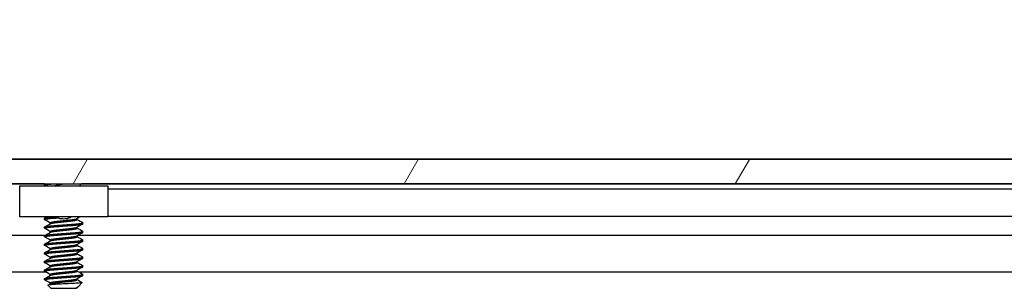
# Model space of a CAD drawing. Header units: millimetres. Extents: x 64 to 1798, y 64 to 1375.
# Tile 33 of 60: x 542 to 614, y 1276 to 1296. Entities that reach past the tile are written whole.
import ezdxf

# ---------------------------------------------------------------- set-up
doc = ezdxf.new("R2010")
doc.units = ezdxf.units.MM
doc.header["$LTSCALE"] = 6.666667
for name, color, linetype, lineweight in [('Dimension (ANSI)', 7, 'Continuous', 25), ('Hatch (ANSI)', 7, 'Continuous', 18), ('Visible (ANSI)', 7, 'Continuous', 25)]:
    doc.layers.add(name, color=color, linetype=linetype, lineweight=lineweight)
doc.styles.add('Note Text (ANSI)', font='tahoma.ttf')
doc.dimstyles.new('Default - mm (ANSI)', dxfattribs={"dimscale": 6.666667, "dimtxt": 1.75, "dimasz": 1.5, "dimexe": 2, "dimexo": 1, "dimgap": 0.8, "dimtad": 0, "dimtih": 1, "dimtoh": 1, "dimrnd": 1e-08, "dimzin": 0, "dimdsep": 46, "dimtxsty": 'Note Text (ANSI)', "dimblk": 'Filled-2', "dimcen": 0.09, "dimdle": 10, "dimclrd": 256, "dimclre": 256, "dimclrt": 256, "dimadec": 1, "dimazin": 0, "dimtfac": 1.741714, "dimtofl": 0, "dimtmove": 0, "dimatfit": 3, "dimldrblk": 'Filled-1', "dimfxl": 1, "dimtolj": 1, "dimtzin": 0, "dimlwd": -1, "dimlwe": -1, "dimarcsym": 0})

# ---------------------------------------------------------------- blocks, each defined once
blk = doc.blocks.new('Filled-2')
at = {"color": 0}
for p, q in [((0, 0), (-1, 0.1667)), ((-1, 0.1667), (-1, -0.1667)), ((-1, 0), (0, 0)), ((-1, -0.1667), (0, 0))]:
    blk.add_line(p, q, dxfattribs=at)
at = {"color": 0, "flags": 128}
blk.add_lwpolyline([(-1, -0.1667), (0, 0), (-1, 0.1667), (-1, -0.1667)], dxfattribs=at)
at = {"color": 0}
blk.add_solid([(-1, -0.1667), (0, 0), (-1, 0.1667), (-1, -0.1667)], dxfattribs=at)
blk = doc.blocks.new('*D14')
at = {"layer": 'Defpoints', "color": 0, "transparency": 16777216}
for p in [(651.04, 1324.62), (235.74, 1277.287), (651.04, 1277.287)]:
    blk.add_point(p, dxfattribs=at)
at = {"layer": 'Dimension (ANSI)', "transparency": 16777216}
for p, q in [((235.74, 1283.954), (235.74, 1337.953)), ((651.04, 1283.954), (651.04, 1337.953)), ((245.74, 1324.62), (395.738, 1324.62)), ((641.04, 1324.62), (491.041, 1324.62))]:
    blk.add_line(p, q, dxfattribs=at)
at = {"layer": 'Dimension (ANSI)', "transparency": 16777216, "xscale": 10, "yscale": 10, "zscale": 10, "rotation": 180}
blk.add_blockref('Filled-2', (235.74, 1324.62), dxfattribs=at)
at = {"layer": 'Dimension (ANSI)', "transparency": 16777216, "xscale": 10, "yscale": 10, "zscale": 10}
blk.add_blockref('Filled-2', (651.04, 1324.62), dxfattribs=at)
at = {"layer": 'Dimension (ANSI)', "transparency": 16777216, "char_height": 11.66667, "attachment_point": 5, "style": 'Note Text (ANSI)'}
for s, insert in [('\\A1; 415.30 mm', (443.39, 1336.029)), ('\\A1;[16.350 in]', (443.39, 1311.655))]:
    blk.add_mtext(s, dxfattribs=dict(at, insert=insert))
blk = doc.blocks.new('Filled-1')
at = {"color": 0}
for p, q in [((0, 0), (-1, 0.3333)), ((-1, 0.3333), (-1, -0.3333)), ((-1, 0), (0, 0)), ((-1, -0.3333), (0, 0))]:
    blk.add_line(p, q, dxfattribs=at)
at = {"color": 0, "flags": 128}
blk.add_lwpolyline([(-1, -0.3333), (0, 0), (-1, 0.3333), (-1, -0.3333)], dxfattribs=at)
at = {"color": 0}
blk.add_solid([(-1, -0.3333), (0, 0), (-1, 0.3333), (-1, -0.3333)], dxfattribs=at)

msp = doc.modelspace()

# ---------------------------------------------------------------- hatches: boundary and pattern name
at = {"layer": 'Hatch (ANSI)'}
h = msp.add_hatch(dxfattribs=at)
h.set_pattern_fill('ANSI31', color=256, scale=169.333333, angle=15, style=0)
h.set_pattern_definition([(60, (0, 0), (-18.33087, 10.58333), [])])
h.paths.add_polyline_path([(638.779, 1284.194), (637.5598, 1285.5965), (249.2192, 1285.5965), (248, 1284.194), (248, 1283.7931), (638.779, 1283.7931)])
h.paths.add_polyline_path([(647.1102, 1283.7931), (647.1102, 1285.5965), (644.0622, 1285.5965), (642.843, 1284.194), (642.843, 1283.7931)])
h.paths.add_polyline_path([(239.6688, 1285.5965), (239.6688, 1283.7931), (243.936, 1283.7931), (243.936, 1284.194), (242.7168, 1285.5965)])

# ---------------------------------------------------------------- linework, layer by layer
at = {"layer": 'Visible (ANSI)'}
for p, q in [((651.0395, 1285.6096), (235.7395, 1285.6096)), ((637.5598, 1285.5965), (249.2192, 1285.5965)), ((248, 1283.7931), (638.779, 1283.7931)), ((543.5747, 1283.7806), (343.0978, 1283.7806)), ((541.7395, 1283.6496), (548.2395, 1283.6496)), ((541.7395, 1281.3496), (541.7395, 1283.6496)), ((543.5671, 1283.6915), (543.5671, 1283.7709)), ((543.5779, 1283.7825), (543.5968, 1283.7931)), ((546.1668, 1283.6496), (546.3103, 1283.7931)), ((639.4062, 1283.7806), (546.2978, 1283.7806)), ((548.2395, 1283.6496), (548.2395, 1281.3496)), ((635.4404, 1283.3996), (548.2395, 1283.3996)), ((548.2395, 1281.3496), (541.7395, 1281.3496)), ((635.8739, 1281.3676), (548.2395, 1281.3676)), ((543.5671, 1281.1515), (543.5671, 1281.2309)), ((543.9967, 1280.8422), (543.9967, 1280.9134)), ((545.9824, 1281.1515), (545.9824, 1281.2226)), ((546.4119, 1280.834), (546.4119, 1280.9134)), ((543.5678, 1279.9637), (342.802, 1279.9637)), ((543.5671, 1280.5165), (543.5671, 1280.5959)), ((543.5671, 1279.8815), (543.5671, 1279.9609)), ((543.9967, 1280.2072), (543.9967, 1280.2784)), ((545.9824, 1280.5165), (545.9824, 1280.5876)), ((545.9824, 1279.8815), (545.9824, 1279.9526)), ((639.3937, 1279.9637), (546.002, 1279.9637)), ((546.4119, 1280.199), (546.4119, 1280.2784)), ((543.5671, 1279.2465), (543.5671, 1279.3259)), ((543.9967, 1279.5722), (543.9967, 1279.6434)), ((545.9824, 1279.2465), (545.9824, 1279.3176)), ((546.4119, 1279.564), (546.4119, 1279.6434)), ((543.5671, 1278.6115), (543.5671, 1278.6909)), ((543.9967, 1278.9372), (543.9967, 1279.0084)), ((545.9824, 1278.6115), (545.9824, 1278.6826)), ((546.4119, 1278.929), (546.4119, 1279.0084)), ((543.5671, 1277.9765), (543.5671, 1278.0559)), ((543.9967, 1278.3022), (543.9967, 1278.3734)), ((543.9967, 1277.6672), (543.9967, 1277.7384)), ((545.9824, 1277.9765), (545.9824, 1278.0476)), ((546.4119, 1278.294), (546.4119, 1278.3734)), ((546.4119, 1277.659), (546.4119, 1277.7384)), ((543.7082, 1277.257), (342.9473, 1277.257)), ((543.5671, 1277.3415), (543.5671, 1277.4209)), ((543.9967, 1277.0322), (543.9967, 1277.1034)), ((545.9824, 1277.3415), (545.9824, 1277.4126)), ((639.5297, 1277.257), (546.1474, 1277.257)), ((546.4119, 1277.024), (546.4119, 1277.1034)), ((543.5671, 1276.7065), (543.5671, 1276.7859)), ((544.0434, 1276.0715), (543.8225, 1276.2924)), ((543.9967, 1276.3972), (543.9967, 1276.4684)), ((545.9824, 1276.7065), (545.9824, 1276.7776)), ((546.0558, 1276.1916), (546.3609, 1276.4967)), ((544.0434, 1276.0715), (545.9357, 1276.0715)), ((545.9283, 1276.1182), (545.9824, 1276.1182)), ((545.9357, 1276.0715), (545.9824, 1276.1182)), ((546.0034, 1276.1545), (545.9665, 1276.1337)), ((545.9824, 1276.1182), (545.9824, 1276.1426))]:
    msp.add_line(p, q, dxfattribs=at)
msp.add_ellipse((544.9895, 1281.253), major_axis=(-0.343, 0), ratio=0.1068566, start_param=0.4127074, end_param=2.7288852, dxfattribs=at)
for points, weights in [([(543.5671, 1283.6915), (543.5671, 1283.7417), (544.2229, 1283.7931)], [1, 0.872099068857, 0.988403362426]), ([(543.5671, 1283.7709), (543.5671, 1283.7814), (543.6044, 1283.7931)], [1, 0.970058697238, 0.953500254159]), ([(543.5779, 1283.6799), (543.5671, 1283.6859), (543.5671, 1283.6915)], [0.971473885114, 0.983771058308, 1]), ([(543.5779, 1281.1399), (543.5671, 1281.1459), (543.5671, 1281.1515)], [0.971473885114, 0.983771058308, 1]), ([(546.4119, 1280.9134), (546.4119, 1280.919), (546.4012, 1280.925)], [1, 0.983771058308, 0.971473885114]), ([(543.5779, 1280.5049), (543.5671, 1280.5109), (543.5671, 1280.5165)], [0.971473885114, 0.983771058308, 1]), ([(546.4119, 1280.2784), (546.4119, 1280.284), (546.4012, 1280.29)], [1, 0.983771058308, 0.971473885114]), ([(543.5779, 1279.8699), (543.5671, 1279.8759), (543.5671, 1279.8815)], [0.971473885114, 0.983771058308, 1]), ([(543.5779, 1279.2349), (543.5671, 1279.2409), (543.5671, 1279.2465)], [0.971473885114, 0.983771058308, 1]), ([(546.4119, 1279.6434), (546.4119, 1279.649), (546.4012, 1279.655)], [1, 0.983771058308, 0.971473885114]), ([(543.5779, 1278.5999), (543.5671, 1278.6059), (543.5671, 1278.6115)], [0.971473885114, 0.983771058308, 1]), ([(546.4119, 1279.0084), (546.4119, 1279.014), (546.4012, 1279.02)], [1, 0.983771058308, 0.971473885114]), ([(543.5779, 1277.9649), (543.5671, 1277.9709), (543.5671, 1277.9765)], [0.971473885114, 0.983771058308, 1]), ([(546.4119, 1278.3734), (546.4119, 1278.379), (546.4012, 1278.385)], [1, 0.983771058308, 0.971473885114]), ([(546.4119, 1277.7384), (546.4119, 1277.744), (546.4012, 1277.75)], [1, 0.983771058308, 0.971473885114]), ([(543.5779, 1277.3299), (543.5671, 1277.3359), (543.5671, 1277.3415)], [0.971473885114, 0.983771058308, 1]), ([(546.4119, 1277.1034), (546.4119, 1277.109), (546.4012, 1277.115)], [1, 0.983771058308, 0.971473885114]), ([(543.5779, 1276.6949), (543.5671, 1276.7009), (543.5671, 1276.7065)], [0.971473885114, 0.983771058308, 1]), ([(545.9283, 1276.1182), (545.953, 1276.1261), (545.9665, 1276.1337)], [0.941670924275, 0.948650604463, 0.961256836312])]:
    msp.add_rational_spline(points, weights, degree=2, dxfattribs=at)
for points in [[(543.632, 1283.6496), (543.614, 1283.6597), (543.5959, 1283.6698), (543.5779, 1283.6799)], [(543.5779, 1281.2425), (543.6417, 1281.2782), (543.7056, 1281.3139), (543.7694, 1281.3496)], [(546.2085, 1281.3496), (546.1278, 1281.3044), (546.0471, 1281.2591), (545.9665, 1281.2137)], [(543.9967, 1280.9051), (543.8573, 1280.9837), (543.7176, 1281.0618), (543.5779, 1281.1399)], [(543.5779, 1280.6075), (543.7229, 1280.6885), (543.8679, 1280.7696), (544.0126, 1280.8512)], [(546.4012, 1280.8224), (546.2562, 1280.7414), (546.1112, 1280.6602), (545.9665, 1280.5787)], [(545.9824, 1281.1597), (546.1218, 1281.0812), (546.2615, 1281.0031), (546.4012, 1280.925)], [(543.9967, 1280.2701), (543.8573, 1280.3487), (543.7176, 1280.4268), (543.5779, 1280.5049)], [(543.5779, 1279.9725), (543.7229, 1280.0535), (543.8679, 1280.1346), (544.0126, 1280.2162)], [(546.4012, 1280.1874), (546.2562, 1280.1064), (546.1112, 1280.0252), (545.9665, 1279.9437)], [(545.9824, 1280.5247), (546.1218, 1280.4462), (546.2615, 1280.3681), (546.4012, 1280.29)], [(545.9824, 1279.8897), (546.1218, 1279.8112), (546.2615, 1279.7331), (546.4012, 1279.655)], [(543.9967, 1279.6351), (543.8573, 1279.7137), (543.7176, 1279.7918), (543.5779, 1279.8699)], [(543.5779, 1279.3375), (543.7229, 1279.4185), (543.8679, 1279.4996), (544.0126, 1279.5812)], [(543.9967, 1279.0001), (543.8573, 1279.0787), (543.7176, 1279.1568), (543.5779, 1279.2349)], [(546.4012, 1279.5524), (546.2562, 1279.4714), (546.1112, 1279.3902), (545.9665, 1279.3087)], [(545.9824, 1279.2547), (546.1218, 1279.1762), (546.2615, 1279.0981), (546.4012, 1279.02)], [(543.5779, 1278.7025), (543.7229, 1278.7835), (543.8679, 1278.8646), (544.0126, 1278.9462)], [(543.9967, 1278.3651), (543.8573, 1278.4437), (543.7176, 1278.5218), (543.5779, 1278.5999)], [(546.4012, 1278.9174), (546.2562, 1278.8364), (546.1112, 1278.7552), (545.9665, 1278.6737)], [(545.9824, 1278.6197), (546.1218, 1278.5412), (546.2615, 1278.4631), (546.4012, 1278.385)], [(543.5779, 1278.0675), (543.7229, 1278.1485), (543.8679, 1278.2296), (544.0126, 1278.3112)], [(543.9967, 1277.7301), (543.8573, 1277.8087), (543.7176, 1277.8868), (543.5779, 1277.9649)], [(546.4012, 1278.2824), (546.2562, 1278.2014), (546.1112, 1278.1202), (545.9665, 1278.0387)], [(545.9824, 1277.9847), (546.1218, 1277.9062), (546.2615, 1277.8281), (546.4012, 1277.75)], [(543.5779, 1277.4325), (543.7229, 1277.5135), (543.8679, 1277.5946), (544.0126, 1277.6762)], [(543.9967, 1277.0951), (543.8573, 1277.1737), (543.7176, 1277.2518), (543.5779, 1277.3299)], [(543.5779, 1276.7975), (543.7229, 1276.8785), (543.8679, 1276.9596), (544.0126, 1277.0412)], [(546.4012, 1277.6474), (546.2562, 1277.5664), (546.1112, 1277.4852), (545.9665, 1277.4037)], [(546.4012, 1277.0124), (546.2562, 1276.9314), (546.1112, 1276.8502), (545.9665, 1276.7687)], [(545.9824, 1277.3497), (546.1218, 1277.2712), (546.2615, 1277.1931), (546.4012, 1277.115)], [(543.9967, 1276.4601), (543.8573, 1276.5387), (543.7176, 1276.6168), (543.5779, 1276.6949)], [(543.8265, 1276.3016), (543.8886, 1276.3364), (543.9506, 1276.3713), (544.0126, 1276.4062)], [(545.9824, 1276.7147), (546.1073, 1276.6444), (546.2324, 1276.5744), (546.3575, 1276.5044)], [(546.3575, 1276.5044), (546.3622, 1276.5018), (546.3634, 1276.4992), (546.3609, 1276.4967)], [(545.9283, 1276.1182), (545.9905, 1276.1449), (546.0337, 1276.1695), (546.0558, 1276.1916)]]:
    msp.add_open_spline(points, degree=3, dxfattribs=at)
for points, knots in [([(544.2781, 1283.6496), (544.3889, 1283.6798), (544.5123, 1283.7032), (544.7241, 1283.7459), (544.8494, 1283.7697), (544.9791, 1283.7931)], [-0.074217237, -0.074217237, -0.074217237, -0.074217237, -0.041316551, -0.041316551, -0.001073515, -0.001073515, -0.001073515, -0.001073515]), ([(544.6754, 1281.2383), (544.6322, 1281.2488), (544.5874, 1281.2642), (544.5082, 1281.3025), (544.4725, 1281.3244), (544.4395, 1281.3496)], [0, 0, 0, 0, 0.014245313, 0.014245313, 0.026722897, 0.026722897, 0.026722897, 0.026722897]), ([(545.5396, 1281.3496), (545.5207, 1281.3352), (545.5011, 1281.3219), (545.4534, 1281.2936), (545.4246, 1281.2794), (545.3651, 1281.2554), (545.334, 1281.2456), (545.3037, 1281.2383)], [0.012495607, 0.012495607, 0.012495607, 0.012495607, 0.0195994, 0.0195994, 0.029259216, 0.029259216, 0.039250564, 0.039250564, 0.039250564, 0.039250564]), ([(546.3609, 1276.4967), (546.3541, 1276.4899), (546.3222, 1276.4838), (546.2498, 1276.473), (546.196, 1276.467), (546.0346, 1276.4524), (545.9157, 1276.444), (545.7096, 1276.4321), (545.6357, 1276.4283), (545.4046, 1276.4165), (545.239, 1276.4079), (544.9057, 1276.3901), (544.7413, 1276.3811), (544.467, 1276.3659), (544.3183, 1276.3583), (544.0731, 1276.3402), (543.9872, 1276.3319), (543.8885, 1276.3182), (543.8606, 1276.313), (543.8203, 1276.3013), (543.8188, 1276.2961), (543.8225, 1276.2924)], [-0.3275077, -0.3275077, -0.3275077, -0.3275077, -0.298679, -0.298679, -0.26513723, -0.26513723, -0.21824944, -0.21824944, -0.19498337, -0.19498337, -0.1484776, -0.1484776, -0.10250817, -0.10250817, -0.06653819, -0.06653819, -0.03897493, -0.03897493, -0.02198565, -0.02198565, -0.000001, -0.000001, -0.000001, -0.000001])]:
    msp.add_open_spline(points, degree=3, knots=knots, dxfattribs=at)
for points, weights, knots in [([(543.5671, 1281.2309), (543.5671, 1281.2838), (544.2783, 1281.3367), (544.3569, 1281.3426), (544.4405, 1281.3488)], [1, 0.866025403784, 1, 0.983204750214, 0.970620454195], [0.5625, 0.5625, 0.5625, 0.572916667, 0.572916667, 0.574222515, 0.574222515, 0.574222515]), ([(543.5671, 1281.1515), (543.5671, 1281.2044), (544.2783, 1281.2573), (544.4119, 1281.2673), (544.5589, 1281.2782)], [1, 0.866025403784, 1, 0.971764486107, 0.955430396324], [0.5, 0.5, 0.5, 0.510416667, 0.510416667, 0.512612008, 0.512612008, 0.512612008]), ([(543.5671, 1280.5959), (543.5671, 1280.6488), (544.2783, 1280.7017), (544.9895, 1280.7546), (545.7007, 1280.8075), (546.4119, 1280.8605), (546.4119, 1280.9134)], [1, 0.866025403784, 1, 0.866025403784, 1, 0.866025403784, 1], [0.5, 0.5, 0.5, 0.510416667, 0.510416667, 0.520833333, 0.520833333, 0.53125, 0.53125, 0.53125]), ([(543.5671, 1280.5165), (543.5671, 1280.5694), (544.2783, 1280.6223), (544.9895, 1280.6753), (545.7007, 1280.7282), (546.4119, 1280.7811), (546.4119, 1280.834)], [1, 0.866025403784, 1, 0.866025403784, 1, 0.866025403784, 1], [0.4375, 0.4375, 0.4375, 0.447916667, 0.447916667, 0.458333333, 0.458333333, 0.46875, 0.46875, 0.46875]), ([(543.9967, 1280.9134), (543.9967, 1280.9663), (544.4931, 1281.0192), (544.7235, 1281.0438), (544.9895, 1281.0721)], [1, 0.866025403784, 1, 0.933012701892, 0.933012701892], [0.5, 0.5, 0.5, 0.510416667, 0.510416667, 0.515625, 0.515625, 0.515625]), ([(544.0126, 1280.8512), (544.0946, 1280.8974), (544.4931, 1280.9398), (544.7235, 1280.9644), (544.9895, 1280.9928)], [0.961256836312, 0.889515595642, 1, 0.933012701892, 0.933012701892], [0.501826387, 0.501826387, 0.501826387, 0.510416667, 0.510416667, 0.515625, 0.515625, 0.515625]), ([(544.9895, 1281.0721), (545.2556, 1281.1005), (545.4859, 1281.125), (545.8845, 1281.1675), (545.9665, 1281.2137)], [0.933012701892, 0.933012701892, 1, 0.889515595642, 0.961256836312], [0.515625, 0.515625, 0.515625, 0.520833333, 0.520833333, 0.529423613, 0.529423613, 0.529423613]), ([(544.9895, 1280.9928), (545.2556, 1281.0211), (545.4859, 1281.0457), (545.9824, 1281.0986), (545.9824, 1281.1515)], [0.933012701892, 0.933012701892, 1, 0.866025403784, 1], [0.515625, 0.515625, 0.515625, 0.520833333, 0.520833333, 0.53125, 0.53125, 0.53125]), ([(543.5671, 1279.9609), (543.5671, 1280.0138), (544.2783, 1280.0667), (544.9895, 1280.1196), (545.7007, 1280.1725), (546.4119, 1280.2255), (546.4119, 1280.2784)], [1, 0.866025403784, 1, 0.866025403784, 1, 0.866025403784, 1], [0.4375, 0.4375, 0.4375, 0.447916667, 0.447916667, 0.458333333, 0.458333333, 0.46875, 0.46875, 0.46875]), ([(543.5671, 1279.8815), (543.5671, 1279.9344), (544.2783, 1279.9873), (544.9895, 1280.0403), (545.7007, 1280.0932), (546.4119, 1280.1461), (546.4119, 1280.199)], [1, 0.866025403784, 1, 0.866025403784, 1, 0.866025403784, 1], [0.375, 0.375, 0.375, 0.385416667, 0.385416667, 0.395833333, 0.395833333, 0.40625, 0.40625, 0.40625]), ([(543.9967, 1280.2784), (543.9967, 1280.3313), (544.4931, 1280.3842), (544.7235, 1280.4088), (544.9895, 1280.4371)], [1, 0.866025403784, 1, 0.933012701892, 0.933012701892], [0.4375, 0.4375, 0.4375, 0.447916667, 0.447916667, 0.453125, 0.453125, 0.453125]), ([(544.0126, 1280.2162), (544.0946, 1280.2624), (544.4931, 1280.3048), (544.7235, 1280.3294), (544.9895, 1280.3578)], [0.961256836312, 0.889515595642, 1, 0.933012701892, 0.933012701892], [0.439326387, 0.439326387, 0.439326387, 0.447916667, 0.447916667, 0.453125, 0.453125, 0.453125]), ([(544.9895, 1280.4371), (545.2556, 1280.4655), (545.4859, 1280.49), (545.8845, 1280.5325), (545.9665, 1280.5787)], [0.933012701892, 0.933012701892, 1, 0.889515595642, 0.961256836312], [0.453125, 0.453125, 0.453125, 0.458333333, 0.458333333, 0.466923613, 0.466923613, 0.466923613]), ([(544.9895, 1280.3578), (545.2556, 1280.3861), (545.4859, 1280.4107), (545.9824, 1280.4636), (545.9824, 1280.5165)], [0.933012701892, 0.933012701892, 1, 0.866025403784, 1], [0.453125, 0.453125, 0.453125, 0.458333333, 0.458333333, 0.46875, 0.46875, 0.46875]), ([(544.9895, 1279.8021), (545.2556, 1279.8305), (545.4859, 1279.855), (545.8845, 1279.8975), (545.9665, 1279.9437)], [0.933012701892, 0.933012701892, 1, 0.889515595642, 0.961256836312], [0.390625, 0.390625, 0.390625, 0.395833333, 0.395833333, 0.404423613, 0.404423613, 0.404423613]), ([(543.5671, 1279.3259), (543.5671, 1279.3788), (544.2783, 1279.4317), (544.9895, 1279.4846), (545.7007, 1279.5375), (546.4119, 1279.5905), (546.4119, 1279.6434)], [1, 0.866025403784, 1, 0.866025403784, 1, 0.866025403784, 1], [0.375, 0.375, 0.375, 0.385416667, 0.385416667, 0.395833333, 0.395833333, 0.40625, 0.40625, 0.40625]), ([(543.5671, 1279.2465), (543.5671, 1279.2994), (544.2783, 1279.3523), (544.9895, 1279.4053), (545.7007, 1279.4582), (546.4119, 1279.5111), (546.4119, 1279.564)], [1, 0.866025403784, 1, 0.866025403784, 1, 0.866025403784, 1], [0.3125, 0.3125, 0.3125, 0.322916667, 0.322916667, 0.333333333, 0.333333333, 0.34375, 0.34375, 0.34375]), ([(543.9967, 1279.6434), (543.9967, 1279.6963), (544.4931, 1279.7492), (544.7235, 1279.7738), (544.9895, 1279.8021)], [1, 0.866025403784, 1, 0.933012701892, 0.933012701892], [0.375, 0.375, 0.375, 0.385416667, 0.385416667, 0.390625, 0.390625, 0.390625]), ([(543.9967, 1279.0084), (543.9967, 1279.0613), (544.4931, 1279.1142), (544.7235, 1279.1388), (544.9895, 1279.1671)], [1, 0.866025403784, 1, 0.933012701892, 0.933012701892], [0.3125, 0.3125, 0.3125, 0.322916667, 0.322916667, 0.328125, 0.328125, 0.328125]), ([(544.0126, 1279.5812), (544.0946, 1279.6274), (544.4931, 1279.6698), (544.7235, 1279.6944), (544.9895, 1279.7228)], [0.961256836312, 0.889515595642, 1, 0.933012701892, 0.933012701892], [0.376826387, 0.376826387, 0.376826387, 0.385416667, 0.385416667, 0.390625, 0.390625, 0.390625]), ([(544.9895, 1279.7228), (545.2556, 1279.7511), (545.4859, 1279.7757), (545.9824, 1279.8286), (545.9824, 1279.8815)], [0.933012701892, 0.933012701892, 1, 0.866025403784, 1], [0.390625, 0.390625, 0.390625, 0.395833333, 0.395833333, 0.40625, 0.40625, 0.40625]), ([(544.9895, 1279.1671), (545.2556, 1279.1955), (545.4859, 1279.22), (545.8845, 1279.2625), (545.9665, 1279.3087)], [0.933012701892, 0.933012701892, 1, 0.889515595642, 0.961256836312], [0.328125, 0.328125, 0.328125, 0.333333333, 0.333333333, 0.341923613, 0.341923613, 0.341923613]), ([(544.9895, 1279.0878), (545.2556, 1279.1161), (545.4859, 1279.1407), (545.9824, 1279.1936), (545.9824, 1279.2465)], [0.933012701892, 0.933012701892, 1, 0.866025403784, 1], [0.328125, 0.328125, 0.328125, 0.333333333, 0.333333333, 0.34375, 0.34375, 0.34375]), ([(543.5671, 1278.6909), (543.5671, 1278.7438), (544.2783, 1278.7967), (544.9895, 1278.8496), (545.7007, 1278.9025), (546.4119, 1278.9555), (546.4119, 1279.0084)], [1, 0.866025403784, 1, 0.866025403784, 1, 0.866025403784, 1], [0.3125, 0.3125, 0.3125, 0.322916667, 0.322916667, 0.333333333, 0.333333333, 0.34375, 0.34375, 0.34375]), ([(543.5671, 1278.6115), (543.5671, 1278.6644), (544.2783, 1278.7173), (544.9895, 1278.7703), (545.7007, 1278.8232), (546.4119, 1278.8761), (546.4119, 1278.929)], [1, 0.866025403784, 1, 0.866025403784, 1, 0.866025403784, 1], [0.25, 0.25, 0.25, 0.260416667, 0.260416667, 0.270833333, 0.270833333, 0.28125, 0.28125, 0.28125]), ([(543.9967, 1278.3734), (543.9967, 1278.4263), (544.4931, 1278.4792), (544.7235, 1278.5038), (544.9895, 1278.5321)], [1, 0.866025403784, 1, 0.933012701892, 0.933012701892], [0.25, 0.25, 0.25, 0.260416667, 0.260416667, 0.265625, 0.265625, 0.265625]), ([(544.0126, 1278.9462), (544.0946, 1278.9924), (544.4931, 1279.0348), (544.7235, 1279.0594), (544.9895, 1279.0878)], [0.961256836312, 0.889515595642, 1, 0.933012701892, 0.933012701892], [0.314326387, 0.314326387, 0.314326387, 0.322916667, 0.322916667, 0.328125, 0.328125, 0.328125]), ([(544.0126, 1278.3112), (544.0946, 1278.3574), (544.4931, 1278.3998), (544.7235, 1278.4244), (544.9895, 1278.4528)], [0.961256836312, 0.889515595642, 1, 0.933012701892, 0.933012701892], [0.251826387, 0.251826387, 0.251826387, 0.260416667, 0.260416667, 0.265625, 0.265625, 0.265625]), ([(544.9895, 1278.5321), (545.2556, 1278.5605), (545.4859, 1278.585), (545.8845, 1278.6275), (545.9665, 1278.6737)], [0.933012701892, 0.933012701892, 1, 0.889515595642, 0.961256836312], [0.265625, 0.265625, 0.265625, 0.270833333, 0.270833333, 0.279423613, 0.279423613, 0.279423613]), ([(544.9895, 1278.4528), (545.2556, 1278.4811), (545.4859, 1278.5057), (545.9824, 1278.5586), (545.9824, 1278.6115)], [0.933012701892, 0.933012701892, 1, 0.866025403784, 1], [0.265625, 0.265625, 0.265625, 0.270833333, 0.270833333, 0.28125, 0.28125, 0.28125]), ([(543.5671, 1278.0559), (543.5671, 1278.1088), (544.2783, 1278.1617), (544.9895, 1278.2146), (545.7007, 1278.2675), (546.4119, 1278.3205), (546.4119, 1278.3734)], [1, 0.866025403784, 1, 0.866025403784, 1, 0.866025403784, 1], [0.25, 0.25, 0.25, 0.260416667, 0.260416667, 0.270833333, 0.270833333, 0.28125, 0.28125, 0.28125]), ([(543.5671, 1277.9765), (543.5671, 1278.0294), (544.2783, 1278.0823), (544.9895, 1278.1353), (545.7007, 1278.1882), (546.4119, 1278.2411), (546.4119, 1278.294)], [1, 0.866025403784, 1, 0.866025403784, 1, 0.866025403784, 1], [0.1875, 0.1875, 0.1875, 0.197916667, 0.197916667, 0.208333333, 0.208333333, 0.21875, 0.21875, 0.21875]), ([(543.5671, 1277.4209), (543.5671, 1277.4738), (544.2783, 1277.5267), (544.9895, 1277.5796), (545.7007, 1277.6325), (546.4119, 1277.6855), (546.4119, 1277.7384)], [1, 0.866025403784, 1, 0.866025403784, 1, 0.866025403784, 1], [0.1875, 0.1875, 0.1875, 0.197916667, 0.197916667, 0.208333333, 0.208333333, 0.21875, 0.21875, 0.21875]), ([(543.9967, 1277.7384), (543.9967, 1277.7913), (544.4931, 1277.8442), (544.7235, 1277.8688), (544.9895, 1277.8971)], [1, 0.866025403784, 1, 0.933012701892, 0.933012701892], [0.1875, 0.1875, 0.1875, 0.197916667, 0.197916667, 0.203125, 0.203125, 0.203125]), ([(544.0126, 1277.6762), (544.0946, 1277.7224), (544.4931, 1277.7648), (544.7235, 1277.7894), (544.9895, 1277.8178)], [0.961256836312, 0.889515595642, 1, 0.933012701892, 0.933012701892], [0.189326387, 0.189326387, 0.189326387, 0.197916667, 0.197916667, 0.203125, 0.203125, 0.203125]), ([(544.9895, 1277.8971), (545.2556, 1277.9255), (545.4859, 1277.95), (545.8845, 1277.9925), (545.9665, 1278.0387)], [0.933012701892, 0.933012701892, 1, 0.889515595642, 0.961256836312], [0.203125, 0.203125, 0.203125, 0.208333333, 0.208333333, 0.216923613, 0.216923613, 0.216923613]), ([(544.9895, 1277.8178), (545.2556, 1277.8461), (545.4859, 1277.8707), (545.9824, 1277.9236), (545.9824, 1277.9765)], [0.933012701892, 0.933012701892, 1, 0.866025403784, 1], [0.203125, 0.203125, 0.203125, 0.208333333, 0.208333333, 0.21875, 0.21875, 0.21875]), ([(543.5671, 1277.3415), (543.5671, 1277.3944), (544.2783, 1277.4473), (544.9895, 1277.5003), (545.7007, 1277.5532), (546.4119, 1277.6061), (546.4119, 1277.659)], [1, 0.866025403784, 1, 0.866025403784, 1, 0.866025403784, 1], [0.125, 0.125, 0.125, 0.135416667, 0.135416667, 0.145833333, 0.145833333, 0.15625, 0.15625, 0.15625]), ([(543.5671, 1276.7859), (543.5671, 1276.8388), (544.2783, 1276.8917), (544.9895, 1276.9446), (545.7007, 1276.9975), (546.4119, 1277.0505), (546.4119, 1277.1034)], [1, 0.866025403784, 1, 0.866025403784, 1, 0.866025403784, 1], [0.125, 0.125, 0.125, 0.135416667, 0.135416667, 0.145833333, 0.145833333, 0.15625, 0.15625, 0.15625]), ([(543.5671, 1276.7065), (543.5671, 1276.7594), (544.2783, 1276.8123), (544.9895, 1276.8653), (545.7007, 1276.9182), (546.4119, 1276.9711), (546.4119, 1277.024)], [1, 0.866025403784, 1, 0.866025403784, 1, 0.866025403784, 1], [0.0625, 0.0625, 0.0625, 0.072916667, 0.072916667, 0.083333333, 0.083333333, 0.09375, 0.09375, 0.09375]), ([(543.9967, 1277.1034), (543.9967, 1277.1563), (544.4931, 1277.2092), (544.7235, 1277.2338), (544.9895, 1277.2621)], [1, 0.866025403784, 1, 0.933012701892, 0.933012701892], [0.125, 0.125, 0.125, 0.135416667, 0.135416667, 0.140625, 0.140625, 0.140625]), ([(544.0126, 1277.0412), (544.0946, 1277.0874), (544.4931, 1277.1298), (544.7235, 1277.1544), (544.9895, 1277.1828)], [0.961256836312, 0.889515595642, 1, 0.933012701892, 0.933012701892], [0.126826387, 0.126826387, 0.126826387, 0.135416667, 0.135416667, 0.140625, 0.140625, 0.140625]), ([(544.9895, 1277.2621), (545.2556, 1277.2905), (545.4859, 1277.315), (545.8845, 1277.3575), (545.9665, 1277.4037)], [0.933012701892, 0.933012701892, 1, 0.889515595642, 0.961256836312], [0.140625, 0.140625, 0.140625, 0.145833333, 0.145833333, 0.154423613, 0.154423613, 0.154423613]), ([(544.9895, 1277.1828), (545.2556, 1277.2111), (545.4859, 1277.2357), (545.9824, 1277.2886), (545.9824, 1277.3415)], [0.933012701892, 0.933012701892, 1, 0.866025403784, 1], [0.140625, 0.140625, 0.140625, 0.145833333, 0.145833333, 0.15625, 0.15625, 0.15625]), ([(543.9967, 1276.4684), (543.9967, 1276.5213), (544.4931, 1276.5742), (544.7235, 1276.5988), (544.9895, 1276.6271)], [1, 0.866025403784, 1, 0.933012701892, 0.933012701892], [0.0625, 0.0625, 0.0625, 0.072916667, 0.072916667, 0.078125, 0.078125, 0.078125]), ([(544.0126, 1276.4062), (544.0946, 1276.4524), (544.4931, 1276.4948), (544.7235, 1276.5194), (544.9895, 1276.5478)], [0.961256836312, 0.889515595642, 1, 0.933012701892, 0.933012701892], [0.064326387, 0.064326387, 0.064326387, 0.072916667, 0.072916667, 0.078125, 0.078125, 0.078125]), ([(544.9895, 1276.6271), (545.2556, 1276.6555), (545.4859, 1276.68), (545.8845, 1276.7225), (545.9665, 1276.7687)], [0.933012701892, 0.933012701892, 1, 0.889515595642, 0.961256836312], [0.078125, 0.078125, 0.078125, 0.083333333, 0.083333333, 0.091923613, 0.091923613, 0.091923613]), ([(544.9895, 1276.5478), (545.2556, 1276.5761), (545.4859, 1276.6007), (545.9824, 1276.6536), (545.9824, 1276.7065)], [0.933012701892, 0.933012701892, 1, 0.866025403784, 1], [0.078125, 0.078125, 0.078125, 0.083333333, 0.083333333, 0.09375, 0.09375, 0.09375])]:
    msp.add_rational_spline(points, weights, degree=2, knots=knots, dxfattribs=at)

# ---------------------------------------------------------------- dimensions: what is measured, and where the dimension line sits
at = {"layer": 'Dimension (ANSI)'}
dim = msp.add_linear_dim(base=(651.0395, 1324.6195), p1=(235.7395, 1277.2871), p2=(651.0395, 1277.2871), text=' <> mm\\X[16.350 in]', dimstyle='Default - mm (ANSI)', override={"dimgap": 0.8, "dimtih": 0, "dimtoh": 0, "dimdec": 2, "dimpost": '', "dimtol": 0, "dimlim": 0, "dimtp": 0, "dimtm": 0, "dimtdec": 2, "dimatfit": 1}, dxfattribs=at)
dim.commit()
dim.dimension.update_dxf_attribs({"geometry": '*D14', "text_midpoint": (443.3895, 1324.6195), "dimtype": 160})

doc.saveas('drawing.dxf')
